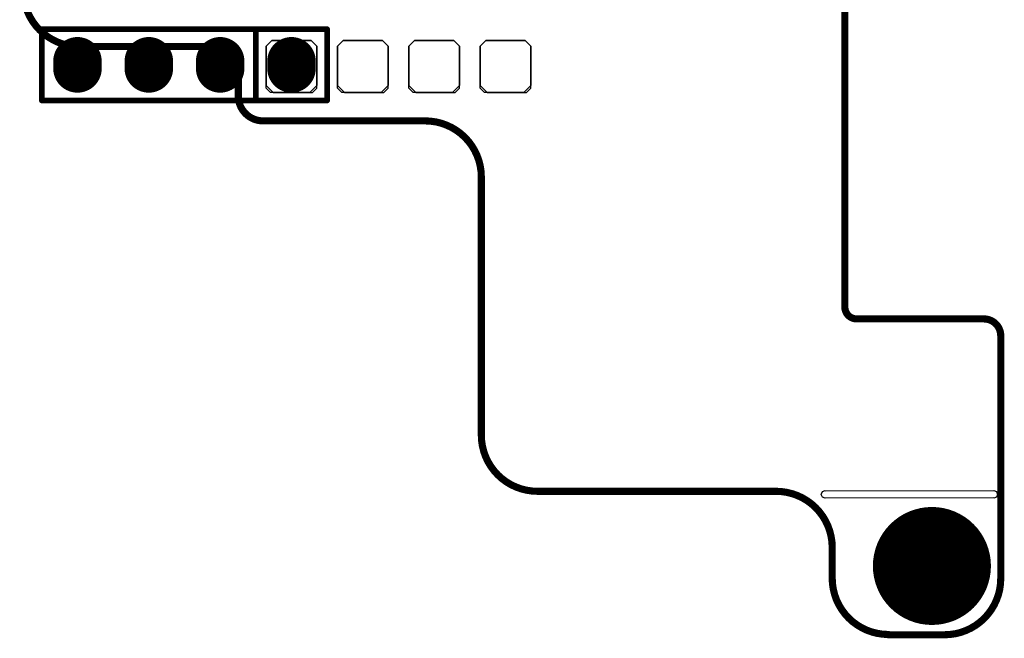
# Model space of a CAD drawing. Header units: millimetres. Extents: x 7.49 to 8.89, y 2.55 to 4.56.
# Tile 1 of 4: x 7.51 to 8.89, y 2.55 to 3.42. Entities that reach past the tile are written whole.
import ezdxf

# ---------------------------------------------------------------- set-up
doc = ezdxf.new("R2010")
doc.units = ezdxf.units.MM
doc.header["$MEASUREMENT"] = 0
for name, color, linetype in [('BottomLayer', 5, 'Continuous'), ('BottomOverlay', 54, 'Continuous'), ('BottomSolder', 6, 'Continuous'), ('KeepOutLayer', 6, 'Continuous'), ('Mechanical1', 6, 'Continuous'), ('MultiLayer', 9, 'Continuous'), ('TopLayer', 1, 'Continuous'), ('TopSolder', 216, 'Continuous')]:
    doc.layers.add(name, color=color, linetype=linetype)

# ---------------------------------------------------------------- blocks, each defined once
blk = doc.blocks.new('H______4_B_36')
at = {"layer": 'BottomLayer', "const_width": 0.06}
for points in [[(0.005, 0.3), (-0.005, 0.3)], [(0.005, 0.2), (-0.005, 0.2)], [(0.005, 0.1), (-0.005, 0.1)], [(0.005, 0), (-0.005, 0)]]:
    blk.add_lwpolyline(points, dxfattribs=at)
at = {"layer": 'BottomLayer', "const_width": 0.03}
for points in [[(-0.02, 0.3, 1), (0.01, 0.3, 1)], [(-0.01, 0.3, 1), (0.02, 0.3, 1)], [(-0.02, 0.2, 1), (0.01, 0.2, 1)], [(-0.01, 0.2, 1), (0.02, 0.2, 1)], [(-0.02, 0.1, 1), (0.01, 0.1, 1)], [(-0.01, 0.1, 1), (0.02, 0.1, 1)], [(-0.02, 0, 1), (0.01, 0, 1)], [(-0.01, 0, 1), (0.02, 0, 1)]]:
    blk.add_lwpolyline(points, format="xyb", close=True, dxfattribs=at)
at = {"layer": 'BottomOverlay', "const_width": 0.007874}
for points in [[(-0.05, -0.05), (-0.05, 0.35)], [(0.05, 0.35), (-0.05, 0.35)], [(0.05, -0.05), (0.05, 0.349)], [(0.05, -0.05), (0.05, 0.349)], [(0.05, 0.05), (-0.05, 0.05)], [(0.05, -0.05), (-0.05, -0.05)]]:
    blk.add_lwpolyline(points, dxfattribs=at)
at = {"layer": 'BottomOverlay', "const_width": 0.003937}
for points in [[(-0.0519685, 0.35, 1), (-0.0480315, 0.35, 1)], [(-0.0519685, 0.35, 1), (-0.0480315, 0.35, 1)], [(0.0480315, 0.35, 1), (0.0519685, 0.35, 1)], [(0.0480315, 0.349, 1), (0.0519685, 0.349, 1)], [(0.0480315, 0.349, 1), (0.0519685, 0.349, 1)], [(-0.0519685, 0.05, 1), (-0.0480315, 0.05, 1)], [(0.0480315, 0.05, 1), (0.0519685, 0.05, 1)], [(-0.0519685, -0.05, 1), (-0.0480315, -0.05, 1)], [(-0.0519685, -0.05, 1), (-0.0480315, -0.05, 1)], [(0.0480315, -0.05, 1), (0.0519685, -0.05, 1)], [(0.0480315, -0.05, 1), (0.0519685, -0.05, 1)], [(0.0480315, -0.05, 1), (0.0519685, -0.05, 1)]]:
    blk.add_lwpolyline(points, format="xyb", close=True, dxfattribs=at)
at = {"layer": 'BottomSolder', "const_width": 0.068}
for points in [[(0.005, 0.3), (-0.005, 0.3)], [(0.005, 0.2), (-0.005, 0.2)], [(0.005, 0.1), (-0.005, 0.1)], [(0.005, 0), (-0.005, 0)]]:
    blk.add_lwpolyline(points, dxfattribs=at)
at = {"layer": 'BottomSolder', "const_width": 0.034}
for points in [[(-0.022, 0.3, 1), (0.012, 0.3, 1)], [(-0.012, 0.3, 1), (0.022, 0.3, 1)], [(-0.022, 0.2, 1), (0.012, 0.2, 1)], [(-0.012, 0.2, 1), (0.022, 0.2, 1)], [(-0.022, 0.1, 1), (0.012, 0.1, 1)], [(-0.012, 0.1, 1), (0.022, 0.1, 1)], [(-0.022, 0, 1), (0.012, 0, 1)], [(-0.012, 0, 1), (0.022, 0, 1)]]:
    blk.add_lwpolyline(points, format="xyb", close=True, dxfattribs=at)
at = {"layer": 'MultiLayer', "const_width": 0.06}
for points in [[(0.005, 0.3), (-0.005, 0.3)], [(0.005, 0.2), (-0.005, 0.2)], [(0.005, 0.1), (-0.005, 0.1)], [(0.005, 0), (-0.005, 0)]]:
    blk.add_lwpolyline(points, dxfattribs=at)
at = {"layer": 'MultiLayer', "const_width": 0.03}
for points in [[(-0.02, 0.3, 1), (0.01, 0.3, 1)], [(-0.01, 0.3, 1), (0.02, 0.3, 1)], [(-0.02, 0.2, 1), (0.01, 0.2, 1)], [(-0.01, 0.2, 1), (0.02, 0.2, 1)], [(-0.02, 0.1, 1), (0.01, 0.1, 1)], [(-0.01, 0.1, 1), (0.02, 0.1, 1)], [(-0.02, 0, 1), (0.01, 0, 1)], [(-0.01, 0, 1), (0.02, 0, 1)]]:
    blk.add_lwpolyline(points, format="xyb", close=True, dxfattribs=at)
at = {"layer": 'TopLayer', "const_width": 0.06}
for points in [[(0.005, 0.3), (-0.005, 0.3)], [(0.005, 0.2), (-0.005, 0.2)], [(0.005, 0.1), (-0.005, 0.1)], [(0.005, 0), (-0.005, 0)]]:
    blk.add_lwpolyline(points, dxfattribs=at)
at = {"layer": 'TopLayer', "const_width": 0.03}
for points in [[(-0.02, 0.3, 1), (0.01, 0.3, 1)], [(-0.01, 0.3, 1), (0.02, 0.3, 1)], [(-0.02, 0.2, 1), (0.01, 0.2, 1)], [(-0.01, 0.2, 1), (0.02, 0.2, 1)], [(-0.02, 0.1, 1), (0.01, 0.1, 1)], [(-0.01, 0.1, 1), (0.02, 0.1, 1)], [(-0.02, 0, 1), (0.01, 0, 1)], [(-0.01, 0, 1), (0.02, 0, 1)]]:
    blk.add_lwpolyline(points, format="xyb", close=True, dxfattribs=at)
at = {"layer": 'TopSolder', "const_width": 0.068}
for points in [[(0.005, 0.3), (-0.005, 0.3)], [(0.005, 0.2), (-0.005, 0.2)], [(0.005, 0.1), (-0.005, 0.1)], [(0.005, 0), (-0.005, 0)]]:
    blk.add_lwpolyline(points, dxfattribs=at)
at = {"layer": 'TopSolder', "const_width": 0.034}
for points in [[(-0.022, 0.3, 1), (0.012, 0.3, 1)], [(-0.012, 0.3, 1), (0.022, 0.3, 1)], [(-0.022, 0.2, 1), (0.012, 0.2, 1)], [(-0.012, 0.2, 1), (0.022, 0.2, 1)], [(-0.022, 0.1, 1), (0.012, 0.1, 1)], [(-0.012, 0.1, 1), (0.022, 0.1, 1)], [(-0.022, 0, 1), (0.012, 0, 1)], [(-0.012, 0, 1), (0.022, 0, 1)]]:
    blk.add_lwpolyline(points, format="xyb", close=True, dxfattribs=at)
blk = doc.blocks.new('____________2______38')
at = {"layer": 'BottomLayer', "const_width": 0.0787401}
blk.add_lwpolyline([(-0.0393701, 0, 1), (0.0393701, 0, 1)], format="xyb", close=True, dxfattribs=at)
at = {"layer": 'BottomSolder', "const_width": 0.0827401}
blk.add_lwpolyline([(-0.0413701, 0, 1), (0.0413701, 0, 1)], format="xyb", close=True, dxfattribs=at)
at = {"layer": 'MultiLayer', "const_width": 0.0787401}
blk.add_lwpolyline([(-0.0393701, 0, 1), (0.0393701, 0, 1)], format="xyb", close=True, dxfattribs=at)
at = {"layer": 'TopLayer', "const_width": 0.0787401}
blk.add_lwpolyline([(-0.0393701, 0, 1), (0.0393701, 0, 1)], format="xyb", close=True, dxfattribs=at)
at = {"layer": 'TopSolder', "const_width": 0.0827401}
blk.add_lwpolyline([(-0.0413701, 0, 1), (0.0413701, 0, 1)], format="xyb", close=True, dxfattribs=at)

msp = doc.modelspace()

# ---------------------------------------------------------------- linework, layer by layer
at = {"layer": 'BottomLayer'}
for p, q in [((7.8508485, 3.383213), (7.8587225, 3.391087)), ((7.8508485, 3.3241579), (7.8508485, 3.383213)), ((7.8587225, 3.391087), (7.9138407, 3.3910869)), ((7.9138407, 3.3910869), (7.9217147, 3.3832129)), ((7.9217147, 3.3832129), (7.9217146, 3.3280949)), ((7.9508485, 3.383213), (7.9587225, 3.391087)), ((7.9508485, 3.3241579), (7.9508485, 3.383213)), ((7.9587225, 3.391087), (8.0138407, 3.3910869)), ((8.0138407, 3.3910869), (8.0217147, 3.3832129)), ((8.0217147, 3.3832129), (8.0217146, 3.3280949)), ((8.0508485, 3.383213), (8.0587225, 3.391087)), ((8.0508485, 3.3241579), (8.0508485, 3.383213)), ((8.0587225, 3.391087), (8.1138407, 3.3910869)), ((8.1138407, 3.3910869), (8.1217147, 3.3832129)), ((8.1217147, 3.3832129), (8.1217146, 3.3280949)), ((8.1508485, 3.383213), (8.1587225, 3.391087)), ((8.1508485, 3.3241579), (8.1508485, 3.383213)), ((8.1587225, 3.391087), (8.2138407, 3.3910869)), ((8.2138407, 3.3910869), (8.2217147, 3.3832129)), ((8.2217147, 3.3832129), (8.2217146, 3.3280949)), ((7.9217146, 3.3280949), (7.911872, 3.3182523)), ((8.0217146, 3.3280949), (8.011872, 3.3182523)), ((8.1217146, 3.3280949), (8.111872, 3.3182523)), ((8.2217146, 3.3280949), (8.211872, 3.3182523)), ((7.8567541, 3.3182523), (7.8508485, 3.3241579)), ((7.911872, 3.3182523), (7.8567541, 3.3182523)), ((7.9567541, 3.3182523), (7.9508485, 3.3241579)), ((8.011872, 3.3182523), (7.9567541, 3.3182523)), ((8.0567541, 3.3182523), (8.0508485, 3.3241579)), ((8.111872, 3.3182523), (8.0567541, 3.3182523)), ((8.1567541, 3.3182523), (8.1508485, 3.3241579)), ((8.211872, 3.3182523), (8.1567541, 3.3182523)), ((8.6288848, 2.754473), (8.6304747, 2.7583113)), ((8.6304747, 2.7506347), (8.6288848, 2.754473)), ((8.6304747, 2.7583113), (8.634313, 2.7599012)), ((8.634313, 2.7490448), (8.6304747, 2.7506347)), ((8.634313, 2.7599012), (8.634313, 2.759488)), ((8.634313, 2.759488), (8.8705335, 2.7599012)), ((8.8705335, 2.749458), (8.634313, 2.7490448)), ((8.8705335, 2.7599012), (8.8743718, 2.7583113)), ((8.8743718, 2.7506347), (8.8705335, 2.7490448)), ((8.8705335, 2.7490448), (8.8705335, 2.749458)), ((8.8743718, 2.7583113), (8.8759617, 2.754473)), ((8.8759617, 2.754473), (8.8743718, 2.7506347)), ((8.8759617, 2.754473), (8.8759617, 2.754473))]:
    msp.add_line(p, q, dxfattribs=at)
at = {"layer": 'KeepOutLayer', "const_width": 0.01}
for points in [[(8.6618719, 3.0171992), (8.6618719, 4.3224562)], [(7.5890376, 3.3825811), (7.7769988, 3.3825811)], [(7.8117507, 3.3130023), (7.8117507, 3.3478292)], [(7.8465026, 3.2782504), (8.0736216, 3.2782504)], [(8.1523618, 2.8375318), (8.1523618, 3.1995102)], [(8.6785352, 3.000536), (8.856754, 3.000536)], [(8.880376, 2.636363), (8.880376, 2.976914)], [(8.231102, 2.7587916), (8.5654153, 2.7587916)], [(8.6441555, 2.6367443), (8.6441555, 2.6800514)], [(8.7228957, 2.5576226), (8.8016352, 2.5576226)]]:
    msp.add_lwpolyline(points, dxfattribs=at)
for points in [[(7.5890376, 3.3825811, -0.414213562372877), (7.5102974, 3.4613213)], [(7.7769988, 3.3825811, -0.414213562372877), (7.8117507, 3.3478292)], [(7.8465026, 3.2782504, -0.414213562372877), (7.8117507, 3.3130023)], [(8.0736216, 3.2782504, -0.414213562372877), (8.1523618, 3.1995102)], [(8.6785352, 3.000536, -0.414213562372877), (8.661872, 3.0171992)], [(8.856754, 3.000536, -0.414213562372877), (8.880376, 2.976914)], [(8.231102, 2.7587916, -0.414213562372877), (8.1523618, 2.8375318)], [(8.5654153, 2.7587916, -0.414213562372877), (8.6441555, 2.6800514)], [(8.7228957, 2.5580041, -0.414213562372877), (8.6441555, 2.6367443)], [(8.8803753, 2.6363623, -0.4142131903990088), (8.8016352, 2.5576221)], [(8.880376, 2.636363, -0.668178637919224), (8.8803753, 2.6363613)]]:
    msp.add_lwpolyline(points, format="xyb", dxfattribs=at)
at = {"layer": 'KeepOutLayer', "const_width": 0.005}
for points in [[(7.5865376, 3.3825811, 1), (7.5915376, 3.3825811, 1)], [(7.5865376, 3.3825811, 1), (7.5915376, 3.3825811, 1)], [(7.7744988, 3.3825811, 1), (7.7794988, 3.3825811, 1)], [(7.7744988, 3.3825811, 1), (7.7794988, 3.3825811, 1)], [(7.8092507, 3.3478292, 1), (7.8142507, 3.3478292, 1)], [(7.8092507, 3.3478292, 1), (7.8142507, 3.3478292, 1)], [(7.8092507, 3.3130023, 1), (7.8142507, 3.3130023, 1)], [(7.8092507, 3.3130023, 1), (7.8142507, 3.3130023, 1)], [(7.8440026, 3.2782504, 1), (7.8490026, 3.2782504, 1)], [(7.8440026, 3.2782504, 1), (7.8490026, 3.2782504, 1)], [(8.0711216, 3.2782504, 1), (8.0761216, 3.2782504, 1)], [(8.0711216, 3.2782504, 1), (8.0761216, 3.2782504, 1)], [(8.1498618, 3.1995102, 1), (8.1548618, 3.1995102, 1)], [(8.1498618, 3.1995102, 1), (8.1548618, 3.1995102, 1)], [(8.6593719, 3.0171992, 1), (8.6643719, 3.0171992, 1)], [(8.659372, 3.0171992, 1), (8.664372, 3.0171992, 1)], [(8.6760352, 3.000536, 1), (8.6810352, 3.000536, 1)], [(8.6760352, 3.000536, 1), (8.6810352, 3.000536, 1)], [(8.854254, 3.000536, 1), (8.859254, 3.000536, 1)], [(8.854254, 3.000536, 1), (8.859254, 3.000536, 1)], [(8.877876, 2.976914, 1), (8.882876, 2.976914, 1)], [(8.877876, 2.976914, 1), (8.882876, 2.976914, 1)], [(8.1498618, 2.8375318, 1), (8.1548618, 2.8375318, 1)], [(8.1498618, 2.8375318, 1), (8.1548618, 2.8375318, 1)], [(8.228602, 2.7587916, 1), (8.233602, 2.7587916, 1)], [(8.228602, 2.7587916, 1), (8.233602, 2.7587916, 1)], [(8.5629153, 2.7587916, 1), (8.5679153, 2.7587916, 1)], [(8.5629153, 2.7587916, 1), (8.5679153, 2.7587916, 1)], [(8.6416555, 2.6800514, 1), (8.6466555, 2.6800514, 1)], [(8.6416555, 2.6800514, 1), (8.6466555, 2.6800514, 1)], [(8.6416555, 2.6367443, 1), (8.6466555, 2.6367443, 1)], [(8.6416555, 2.6367443, 1), (8.6466555, 2.6367443, 1)], [(8.8778753, 2.6363623, 1), (8.8828753, 2.6363623, 1)], [(8.8778753, 2.6363613, 1), (8.8828753, 2.6363613, 1)], [(8.877876, 2.636363, 1), (8.882876, 2.636363, 1)], [(8.877876, 2.636363, 1), (8.882876, 2.636363, 1)], [(8.7203957, 2.5580041, 1), (8.7253957, 2.5580041, 1)], [(8.7203957, 2.5576226, 1), (8.7253957, 2.5576226, 1)], [(8.7991352, 2.5576226, 1), (8.8041352, 2.5576226, 1)], [(8.7991352, 2.5576221, 1), (8.8041352, 2.5576221, 1)]]:
    msp.add_lwpolyline(points, format="xyb", close=True, dxfattribs=at)
at = {"layer": 'Mechanical1'}
for points, const_width in [([(7.9093545, 3.3569906, 1), (7.8743545, 3.3569906, 1)], 0.0005), ([(7.8742295, 3.3569906, 1), (7.8744795, 3.3569906, 1)], 0.00025), ([(7.9092295, 3.3569906, 1), (7.9094795, 3.3569906, 1)], 0.00025)]:
    msp.add_lwpolyline(points, format="xyb", close=True, dxfattribs=dict(at, const_width=const_width))
at = {"layer": 'TopLayer'}
for p, q in [((7.8587223, 3.3910869), (7.8508483, 3.3832129)), ((7.8508483, 3.3832129), (7.8508484, 3.3280949)), ((7.9138405, 3.391087), (7.8587223, 3.3910869)), ((7.9217145, 3.383213), (7.9138405, 3.391087)), ((7.9217145, 3.3241579), (7.9217145, 3.383213)), ((7.9587223, 3.3910869), (7.9508483, 3.3832129)), ((7.9508483, 3.3832129), (7.9508484, 3.3280949)), ((8.0138405, 3.391087), (7.9587223, 3.3910869)), ((8.0217145, 3.383213), (8.0138405, 3.391087)), ((8.0217145, 3.3241579), (8.0217145, 3.383213)), ((8.0587223, 3.3910869), (8.0508483, 3.3832129)), ((8.0508483, 3.3832129), (8.0508484, 3.3280949)), ((8.1138405, 3.391087), (8.0587223, 3.3910869)), ((8.1217145, 3.383213), (8.1138405, 3.391087)), ((8.1217145, 3.3241579), (8.1217145, 3.383213)), ((8.1587223, 3.3910869), (8.1508483, 3.3832129)), ((8.1508483, 3.3832129), (8.1508484, 3.3280949)), ((8.2138405, 3.391087), (8.1587223, 3.3910869)), ((8.2217145, 3.383213), (8.2138405, 3.391087)), ((8.2217145, 3.3241579), (8.2217145, 3.383213)), ((7.8508484, 3.3280949), (7.860691, 3.3182523)), ((7.9508484, 3.3280949), (7.960691, 3.3182523)), ((8.0508484, 3.3280949), (8.060691, 3.3182523)), ((8.1508484, 3.3280949), (8.160691, 3.3182523)), ((7.860691, 3.3182523), (7.9158089, 3.3182523)), ((7.9158089, 3.3182523), (7.9217145, 3.3241579)), ((7.960691, 3.3182523), (8.0158089, 3.3182523)), ((8.0158089, 3.3182523), (8.0217145, 3.3241579)), ((8.060691, 3.3182523), (8.1158089, 3.3182523)), ((8.1158089, 3.3182523), (8.1217145, 3.3241579)), ((8.160691, 3.3182523), (8.2158089, 3.3182523)), ((8.2158089, 3.3182523), (8.2217145, 3.3241579)), ((8.6288848, 2.754473), (8.6304747, 2.7583113)), ((8.6304747, 2.7506347), (8.6288848, 2.754473)), ((8.6304747, 2.7583113), (8.634313, 2.7599012)), ((8.634313, 2.7490448), (8.6304747, 2.7506347)), ((8.634313, 2.7599012), (8.634313, 2.759488)), ((8.634313, 2.759488), (8.8705335, 2.7599012)), ((8.8705335, 2.749458), (8.634313, 2.7490448)), ((8.8705335, 2.7599012), (8.8743718, 2.7583113)), ((8.8743718, 2.7506347), (8.8705335, 2.7490448)), ((8.8705335, 2.7490448), (8.8705335, 2.749458)), ((8.8743718, 2.7583113), (8.8759617, 2.754473)), ((8.8759617, 2.754473), (8.8743718, 2.7506347)), ((8.8759617, 2.754473), (8.8759617, 2.754473))]:
    msp.add_line(p, q, dxfattribs=at)

# ---------------------------------------------------------------- block references
at = {"rotation": 90}
msp.add_blockref('H______4_B_36', (7.8862815, 3.3568352), dxfattribs=at)
msp.add_blockref('____________2______38', (8.7839192, 2.6540793))

doc.saveas('drawing.dxf')
